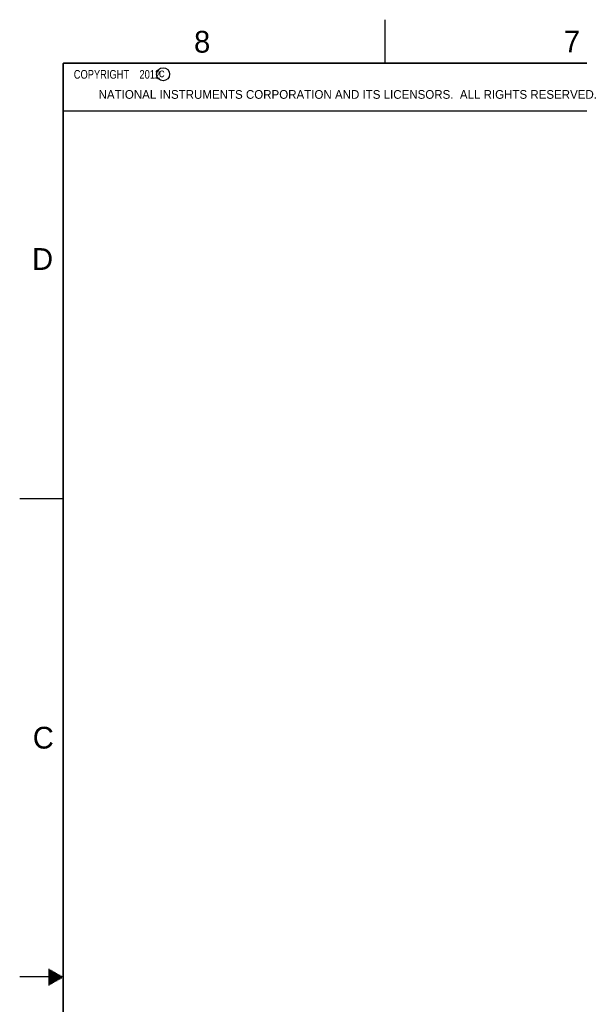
# Model space of a CAD drawing. Header units: inches. Extents: x 0 to 34, y 0 to 22.
# Tile 10 of 35: x 0 to 6.4, y 10.7 to 22. Entities that reach past the tile are written whole.
import ezdxf

# ---------------------------------------------------------------- set-up
doc = ezdxf.new("R2010")
doc.units = ezdxf.units.IN
doc.header["$LTSCALE"] = 1.87
doc.header["$MEASUREMENT"] = 0
doc.layers.get('0').update_dxf_attribs({"linetype": 'CONTINUOUS'})
doc.layers.add('NOTE', color=7, linetype='CONTINUOUS')
doc.styles.get("Standard").update_dxf_attribs({"font": 'txt', "width": 0.8})
doc.styles.add('TEXTSTYLE_2', font='txt')

msp = doc.modelspace()

# ---------------------------------------------------------------- linework, layer by layer
at = {"color": 2, "linetype": 'CONTINUOUS'}
for p, q in [((4.2, 21.5), (4.2, 22)), ((0.5, 21.5), (8.25, 21.5)), ((0.5, 21.5), (0.5, 20.9531)), ((0.5, 20.9531), (8.25, 20.9531)), ((0, 16.5), (0.5, 16.5)), ((0.3303, 11.09), (0.3441, 11.09)), ((0.5, 11), (0, 11)), ((0.3303, 11.08), (0.3614, 11.08)), ((0.3303, 11.07), (0.3788, 11.07)), ((0.3303, 11.06), (0.3961, 11.06)), ((0.3303, 11.05), (0.4134, 11.05)), ((0.3303, 11.04), (0.4307, 11.04)), ((0.3303, 11.03), (0.448, 11.03)), ((0.3303, 11.02), (0.4654, 11.02)), ((0.3303, 11.01), (0.4827, 11.01)), ((0.3303, 10.99), (0.4827, 10.99)), ((0.3303, 10.98), (0.4654, 10.98)), ((0.3303, 10.97), (0.448, 10.97)), ((0.3303, 10.96), (0.4307, 10.96)), ((0.3303, 10.95), (0.4134, 10.95)), ((0.3303, 10.94), (0.3961, 10.94)), ((0.3303, 10.93), (0.3788, 10.93)), ((0.3303, 10.92), (0.3614, 10.92)), ((0.3303, 10.91), (0.3441, 10.91))]:
    msp.add_line(p, q, dxfattribs=at)
at = {"color": 7, "linetype": 'CONTINUOUS', "const_width": 0.02}
for points in [[(0.5, 21.5), (0.5, 0.5)], [(33.5, 21.5), (0.5, 21.5)]]:
    msp.add_lwpolyline(points, dxfattribs=at)
at = {"color": 2, "linetype": 'CONTINUOUS'}
msp.add_circle((1.6484, 21.3727), 0.0754, dxfattribs=at)

# ---------------------------------------------------------------- texts
at = {"color": 2, "linetype": 'CONTINUOUS', "attachment_point": 1, "line_spacing_factor": 0.9, "style": 'TEXTSTYLE_2'}
for s, insert, char_height, width in [('8', (2.0046, 21.8713), 0.25, 0.25), ('7', (6.2556, 21.8743), 0.25, 0.25), ('c', (1.599, 21.4388), 0.1, 0.1), ('NATIONAL INSTRUMENTS CORPORATION AND ITS LICENSORS.  ALL RIGHTS RESERVED.', (0.9071, 21.1911), 0.1, 7.3), ('D', (0.1424, 19.375), 0.25, 0.25), ('C', (0.1508, 13.8746), 0.25, 0.25)]:
    msp.add_mtext(s, dxfattribs=dict(at, insert=insert, char_height=char_height, width=width))
at = {"layer": 'NOTE', "color": 2, "linetype": 'CONTINUOUS', "insert": (0.5625, 21.4219), "char_height": 0.1, "width": 1.52, "attachment_point": 1, "line_spacing_factor": 0.9}
msp.add_mtext('  COPYRIGHT    2012', dxfattribs=at)

doc.saveas('drawing.dxf')
